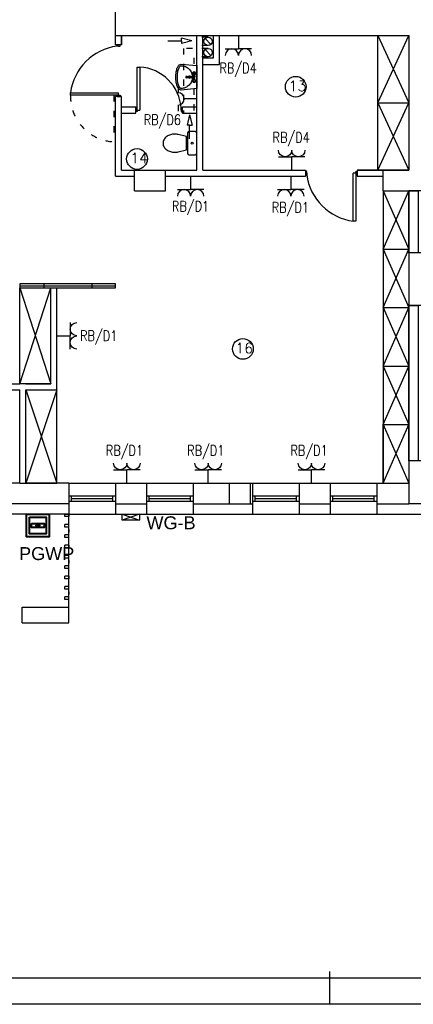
# Model space of a CAD drawing. Header units: inches. Extents: x 6268 to 12323, y 5221 to 42059.
# Tile 82 of 98: x 7769 to 8529, y 32922 to 34825. Entities that reach past the tile are written whole.
import ezdxf
from ezdxf.enums import TextEntityAlignment as Align

# ---------------------------------------------------------------- set-up
doc = ezdxf.new("R2010")
doc.units = ezdxf.units.IN
doc.header["$MEASUREMENT"] = 0
doc.linetypes.add('ACAD_ISO03W100', pattern=[30, 12, -18])
doc.layers.add('1DE-schemat ideowy', color=1, linetype='Continuous', lineweight=40)
doc.layers.add('2DE_NUMEL', color=1, linetype='Continuous', lineweight=20)
doc.layers.add('2DE_OBL2', color=1, linetype='Continuous')
doc.layers.add('CP_LINENORM', color=253, linetype='Continuous')
doc.styles.add('CP_ATTR', font='romans.shx')
doc.styles.get("Standard").update_dxf_attribs({"font": 'txt.shx'})

# ---------------------------------------------------------------- blocks, each defined once
blk = doc.blocks.new('CPEL_3282')
blk.add_hatch(color=256).paths.add_polyline_path([(-0.085, 0, 1), (0.085, 0, 1)])
for points in [[(-0.55, 0.55), (0.55, 0.55), (0.55, -0.55), (-0.55, -0.55)], [(-0.4, 0.4), (0.4, 0.4), (0.4, -0.4), (-0.4, -0.4)], [(-0.3, 0.1), (0.3, 0.1), (0.3, -0.1), (-0.3, -0.1)]]:
    blk.add_lwpolyline(points, close=True)
blk.add_circle((0, 0), 0.0853)
at = {"linetype": 'ByBlock', "style": 'CP_ATTR', "flags": 9}
for tag, p in [('NAME', (-0.092, -0.018)), ('GROUP', (-0.092, -0.018)), ('NUMBER', (-0.092, -0.018)), ('PRODUCER', (-0.092, -0.018)), ('ARTICLE', (-0.092, -0.018)), ('CHARACTER', (-0.092, -0.018)), ('VOLTAGE', (-0.092, -0.019)), ('WEIGHT', (-0.092, -0.018)), ('OTHER', (-0.092, -0.018)), ('PRODUCT-TYPE', (-0.092, -0.019)), ('ORDER-NO', (-0.092, -0.019)), ('POWER', (-0.092, -0.019))]:
    blk.add_attdef(tag, text='', height=0.00005, dxfattribs=at).set_placement(p, align=Align.MIDDLE_LEFT)
blk = doc.blocks.new('CPEL_25872')
for p in [(0, 0), (-0.4, -0.4), (0.4, -0.4)]:
    blk.add_line(p, (0, -0.4))
for centre, start in [((-0.2, -0.6), 360), ((0.2, -0.6), 0)]:
    blk.add_arc(centre, 0.2, start, 180)
at = {"linetype": 'ByBlock', "style": 'CP_ATTR', "flags": 9}
for tag, p in [('NAME', (-0.092, -0.018)), ('GROUP', (-0.092, -0.018)), ('NUMBER', (-0.092, -0.018)), ('PRODUCER', (-0.092, -0.018)), ('ARTICLE', (-0.092, -0.018)), ('CHARACTER', (-0.092, -0.018)), ('VOLTAGE', (-0.092, -0.019)), ('WEIGHT', (-0.092, -0.018)), ('OTHER', (-0.092, -0.018)), ('PRODUCT-TYPE', (-0.092, -0.019)), ('ORDER-NO', (-0.092, -0.019)), ('POWER', (-0.092, -0.019))]:
    blk.add_attdef(tag, text='', height=0.00005, dxfattribs=at).set_placement(p, align=Align.MIDDLE_LEFT)
blk = doc.blocks.new('CPEL_2588')
for p, q in [((0, 0), (0, -0.4)), ((-0.4, -0.6), (-0.2, -0.6)), ((0.2, -0.6), (0.4, -0.6))]:
    blk.add_line(p, q)
blk.add_arc((0, -0.6), 0.2, 360, 180)
at = {"linetype": 'ByBlock', "style": 'CP_ATTR', "flags": 9}
for tag, p in [('NAME', (-0.092, -0.018)), ('GROUP', (-0.092, -0.018)), ('NUMBER', (-0.092, -0.018)), ('PRODUCER', (-0.092, -0.018)), ('ARTICLE', (-0.092, -0.018)), ('CHARACTER', (-0.092, -0.018)), ('VOLTAGE', (-0.092, -0.019)), ('WEIGHT', (-0.092, -0.018)), ('OTHER', (-0.092, -0.018)), ('PRODUCT-TYPE', (-0.092, -0.019)), ('ORDER-NO', (-0.092, -0.019)), ('POWER', (-0.092, -0.019))]:
    blk.add_attdef(tag, text='', height=0.00005, dxfattribs=at).set_placement(p, align=Align.MIDDLE_LEFT)
blk = doc.blocks.new('cp_num_el')
at = {"linetype": 'ByBlock', "style": 'CP_ATTR', "width": 0.8, "flags": 12}
blk.add_attdef('VAL', (0, 0), '', height=1, dxfattribs=at)

msp = doc.modelspace()

# ---------------------------------------------------------------- linework, layer by layer
for p, q in [((7953.543, 34794.907), (7953.543, 34862.907)), ((7953.543, 34794.907), (8520.543, 34794.907)), ((7953.543, 34776.907), (7953.543, 34794.907)), ((7965.543, 34776.907), (7965.543, 34794.907)), ((7965.543, 34794.907), (7965.543, 34776.907)), ((8110.543, 34534.907), (8110.543, 34794.907)), ((8122.543, 34534.907), (8122.543, 34794.907)), ((8122.543, 34794.907), (8142.543, 34794.907)), ((8142.543, 34794.907), (8142.543, 34750.907)), ((8142.543, 34794.907), (8142.543, 34750.907)), ((8154.543, 34738.907), (8154.543, 34794.907)), ((8460.543, 34534.907), (8460.543, 34794.907)), ((8460.543, 34664.907), (8520.543, 34794.907)), ((8460.543, 34794.907), (8520.543, 34664.907)), ((8520.543, 34794.907), (8520.543, 34534.907)), ((7965.543, 34776.907), (7953.543, 34776.907)), ((7956.543, 34774.407), (7956.543, 34776.907)), ((7959.543, 34774.407), (7956.543, 34774.407)), ((7959.543, 34774.407), (7962.543, 34774.407)), ((7962.543, 34774.407), (7962.543, 34776.907)), ((8054.716, 34784.664), (8081.273, 34784.664)), ((8081.273, 34784.664), (8081.273, 34789.664)), ((8101.273, 34784.664), (8081.273, 34789.664)), ((8081.273, 34784.664), (8081.273, 34779.664)), ((8101.273, 34784.664), (8081.273, 34779.664)), ((8138.023, 34777.716), (8127.064, 34789.374)), ((8138.023, 34756.114), (8127.064, 34767.772)), ((7995.543, 34653.907), (7995.543, 34733.907)), ((7995.543, 34653.907), (7995.543, 34733.907)), ((7995.543, 34733.907), (8000.543, 34733.907)), ((8000.543, 34733.907), (8000.543, 34650.907)), ((8142.543, 34750.907), (8122.543, 34750.907)), ((8142.543, 34750.907), (8122.543, 34750.907)), ((8122.543, 34738.907), (8154.543, 34738.907)), ((8104.304, 34715.363), (8104.668, 34720.214)), ((8106.413, 34720.214), (8106.777, 34715.363)), ((8091.34, 34713.264), (8090.46, 34713.264)), ((8104.668, 34708.813), (8104.304, 34713.664)), ((8106.413, 34708.813), (8106.777, 34713.664)), ((7866.543, 34679.407), (7866.543, 34684.407)), ((7866.543, 34684.407), (7959.543, 34684.407)), ((7956.543, 34679.407), (7866.543, 34679.407)), ((7956.543, 34679.407), (7950.61, 34679.407)), ((7953.543, 34522.907), (7953.543, 34676.907)), ((7965.543, 34676.907), (7953.543, 34676.907)), ((7959.543, 34679.407), (7956.543, 34679.407)), ((7956.543, 34679.407), (7956.543, 34676.907)), ((7956.543, 34676.907), (7962.543, 34676.907)), ((7959.543, 34679.407), (7959.543, 34684.407)), ((7959.543, 34679.407), (7962.543, 34679.407)), ((7962.543, 34679.407), (7962.543, 34676.907)), ((7965.543, 34534.907), (7965.543, 34676.907)), ((8460.543, 34664.907), (8520.543, 34664.907)), ((8460.543, 34534.907), (8520.543, 34664.907)), ((8460.543, 34664.907), (8520.543, 34534.907)), ((7965.543, 34656.907), (7993.043, 34656.907)), ((7965.543, 34644.907), (7993.043, 34644.907)), ((7993.043, 34644.907), (7993.043, 34656.907)), ((7995.543, 34653.907), (7993.043, 34653.907)), ((7993.043, 34653.907), (7993.043, 34647.907)), ((7995.543, 34647.907), (7993.043, 34647.907)), ((7995.543, 34650.907), (7995.543, 34653.907)), ((7995.543, 34650.907), (8000.543, 34650.907)), ((7995.543, 34650.907), (7995.543, 34647.907)), ((8080.543, 34650.907), (8080.543, 34653.907)), ((8080.543, 34653.907), (8083.043, 34653.907)), ((8080.543, 34650.907), (8080.543, 34647.907)), ((8080.543, 34647.907), (8083.043, 34647.907)), ((8083.043, 34656.907), (8110.543, 34656.907)), ((8083.043, 34644.907), (8083.043, 34656.907)), ((8083.043, 34644.907), (8110.543, 34644.907)), ((8096.946, 34641.447), (8091.946, 34621.447)), ((8096.946, 34641.447), (8101.946, 34621.447)), ((8096.946, 34621.447), (8091.946, 34621.447)), ((8096.946, 34594.89), (8096.946, 34621.447)), ((8096.946, 34621.447), (8101.946, 34621.447)), ((7965.543, 34534.907), (7990.543, 34534.907)), ((7990.543, 34534.907), (8050.543, 34534.907)), ((7990.543, 34494.907), (7990.543, 34534.907)), ((8050.543, 34494.907), (8050.543, 34534.907)), ((8050.543, 34534.907), (8110.543, 34534.907)), ((8122.543, 34534.907), (8320.543, 34534.907)), ((8320.543, 34534.907), (8320.543, 34522.907)), ((8323.043, 34531.907), (8320.543, 34531.907)), ((8323.043, 34525.907), (8320.543, 34525.907)), ((8323.043, 34528.907), (8323.043, 34531.907)), ((8323.043, 34528.907), (8323.043, 34525.907)), ((8418.043, 34528.907), (8413.043, 34528.907)), ((8413.043, 34435.907), (8413.043, 34528.907)), ((8418.043, 34528.907), (8418.043, 34531.907)), ((8418.043, 34531.907), (8420.543, 34531.907)), ((8418.043, 34528.907), (8418.043, 34525.907)), ((8418.043, 34525.907), (8420.543, 34525.907)), ((8418.043, 34525.907), (8418.043, 34435.907)), ((8420.543, 34534.907), (8470.543, 34534.907)), ((8460.543, 34534.907), (8420.543, 34534.907)), ((8420.543, 34534.907), (8420.543, 34522.907)), ((8420.543, 34525.907), (8420.543, 34531.907)), ((8520.543, 34534.907), (8460.543, 34534.907)), ((8470.543, 34534.907), (8520.543, 34534.907)), ((8470.543, 34494.907), (8470.543, 34534.907)), ((7953.543, 34522.907), (7990.543, 34522.907)), ((8050.543, 34522.907), (8320.543, 34522.907)), ((8420.543, 34522.907), (8470.543, 34522.907)), ((7990.543, 34494.907), (8050.543, 34494.907)), ((8470.543, 34494.907), (8520.543, 34494.907)), ((8470.543, 34494.907), (8470.543, 33929.907)), ((8470.543, 34494.907), (8520.543, 34494.907)), ((8470.543, 34494.907), (8520.543, 34381.907)), ((8470.543, 34381.907), (8520.543, 34494.907)), ((8605.543, 34494.907), (8520.543, 34494.907)), ((8418.043, 34435.907), (8413.043, 34435.907)), ((8470.543, 34381.907), (8520.543, 34381.907)), ((8470.543, 34381.907), (8520.543, 34268.907)), ((8470.543, 34268.907), (8520.543, 34381.907)), ((8520.543, 34374.907), (8520.543, 34272.907)), ((8605.543, 34374.907), (8520.543, 34374.907)), ((7953.543, 34314.907), (7768.543, 34314.907)), ((7768.543, 34314.907), (7768.543, 34306.907)), ((7815.866, 34306.907), (7815.866, 34314.907)), ((7908.366, 34306.907), (7908.366, 34314.907)), ((7953.543, 34306.907), (7953.543, 34314.907)), ((7768.543, 34310.907), (7953.543, 34310.907)), ((7768.543, 34306.907), (7828.543, 34306.907)), ((7768.543, 34121.907), (7768.543, 34306.907)), ((7768.543, 34306.907), (7828.543, 34121.907)), ((7768.543, 34121.907), (7828.543, 34306.907)), ((7828.543, 34306.907), (7953.543, 34306.907)), ((7828.543, 34121.907), (7828.543, 34306.907)), ((7840.543, 34121.907), (7840.543, 34306.907)), ((8470.543, 34268.907), (8520.543, 34268.907)), ((8470.543, 34268.907), (8520.543, 34155.907)), ((8470.543, 34155.907), (8520.543, 34268.907)), ((8605.543, 34272.907), (8520.543, 34272.907)), ((8520.543, 34272.907), (8520.543, 33972.907)), ((8470.543, 34155.907), (8520.543, 34155.907)), ((8470.543, 34155.907), (8520.543, 34042.907)), ((8470.543, 34042.907), (8520.543, 34155.907)), ((7743.543, 34121.907), (7768.543, 34121.907)), ((7743.543, 34109.907), (7768.543, 34109.907)), ((7828.543, 34121.907), (7768.543, 34121.907)), ((7828.543, 34121.907), (7768.543, 34121.907)), ((7768.543, 33929.907), (7768.543, 34109.907)), ((7768.543, 33929.907), (7768.543, 34109.907)), ((7780.543, 34121.907), (7828.543, 34121.907)), ((7780.543, 33929.907), (7780.543, 34109.907)), ((7780.543, 33929.907), (7780.543, 34109.907)), ((7780.543, 34109.907), (7840.543, 34109.907)), ((7840.543, 34109.907), (7780.543, 33929.907)), ((7780.543, 34109.907), (7840.543, 33929.907)), ((7840.543, 34109.907), (7840.543, 34121.907)), ((7840.543, 33929.907), (7840.543, 34109.907)), ((8470.543, 33929.907), (8470.543, 34042.907)), ((8470.543, 34042.907), (8520.543, 34042.907)), ((8470.543, 34042.907), (8520.543, 33929.907)), ((8470.543, 33929.907), (8520.543, 34042.907)), ((8520.543, 33972.907), (8520.543, 33929.907)), ((8605.543, 33972.907), (8520.543, 33972.907)), ((7768.543, 33929.907), (7743.543, 33929.907)), ((7768.543, 33929.907), (7780.543, 33929.907)), ((7863.543, 33929.907), (7780.543, 33929.907)), ((7780.543, 33929.907), (7840.543, 33929.907)), ((7863.543, 33929.907), (7863.543, 33869.907)), ((7863.543, 33929.907), (7953.543, 33929.907)), ((7863.543, 33929.907), (7863.543, 33889.907)), ((7953.543, 33929.907), (7953.543, 33869.907)), ((7953.543, 33929.907), (8013.543, 33929.907)), ((8013.543, 33929.907), (8013.543, 33869.907)), ((8013.543, 33929.907), (8103.543, 33929.907)), ((8103.543, 33929.907), (8103.543, 33869.907)), ((8103.543, 33929.907), (8218.543, 33929.907)), ((8173.543, 33929.907), (8173.543, 33889.907)), ((8213.543, 33929.907), (8213.543, 33889.907)), ((8218.543, 33929.907), (8218.543, 33869.907)), ((8218.543, 33929.907), (8308.543, 33929.907)), ((8308.543, 33929.907), (8308.543, 33869.907)), ((8308.543, 33929.907), (8368.543, 33929.907)), ((8368.543, 33929.907), (8368.543, 33869.907)), ((8368.543, 33929.907), (8458.543, 33929.907)), ((8458.543, 33929.907), (8458.543, 33869.907)), ((8458.543, 33929.907), (8520.543, 33929.907)), ((8520.543, 33929.907), (8520.543, 33929.907)), ((8520.543, 33929.907), (8520.543, 33889.907)), ((7863.543, 33904.907), (7953.543, 33904.907)), ((7868.543, 33894.907), (7868.543, 33904.907)), ((7868.543, 33899.907), (7948.543, 33899.907)), ((7948.543, 33894.907), (7948.543, 33904.907)), ((8013.543, 33904.907), (8103.543, 33904.907)), ((8018.543, 33894.907), (8018.543, 33904.907)), ((8018.543, 33899.907), (8098.543, 33899.907)), ((8098.543, 33894.907), (8098.543, 33904.907)), ((8218.543, 33904.907), (8308.543, 33904.907)), ((8223.543, 33894.907), (8223.543, 33904.907)), ((8223.543, 33899.907), (8303.543, 33899.907)), ((8303.543, 33894.907), (8303.543, 33904.907)), ((8368.543, 33904.907), (8458.543, 33904.907)), ((8373.543, 33894.907), (8373.543, 33904.907)), ((8373.543, 33899.907), (8453.543, 33899.907)), ((8453.543, 33894.907), (8453.543, 33904.907)), ((7863.543, 33889.907), (7743.543, 33889.907)), ((7863.543, 33894.907), (7953.543, 33894.907)), ((7863.543, 33894.907), (7868.543, 33894.907)), ((7953.543, 33889.907), (8013.543, 33889.907)), ((8013.543, 33894.907), (8103.543, 33894.907)), ((8013.543, 33894.907), (8018.543, 33894.907)), ((8103.543, 33889.907), (8218.543, 33889.907)), ((8218.543, 33894.907), (8308.543, 33894.907)), ((8218.543, 33894.907), (8223.543, 33894.907)), ((8308.543, 33889.907), (8368.543, 33889.907)), ((8368.543, 33894.907), (8458.543, 33894.907)), ((8368.543, 33894.907), (8373.543, 33894.907)), ((8458.543, 33889.907), (8520.543, 33889.907)), ((8560.543, 33889.907), (8520.543, 33889.907)), ((7863.543, 33869.907), (7743.543, 33869.907)), ((7855.543, 33864.907), (7855.543, 33869.907)), ((7855.543, 33869.907), (7863.543, 33869.907)), ((7863.543, 33864.907), (7855.543, 33864.907)), ((7863.543, 33869.907), (7953.543, 33869.907)), ((7863.543, 33659.907), (7863.543, 33869.907)), ((7863.543, 33869.907), (7863.543, 33864.907)), ((7953.543, 33869.907), (8013.543, 33869.907)), ((8013.543, 33869.907), (8103.543, 33869.907)), ((8103.543, 33869.907), (8218.543, 33869.907)), ((8218.543, 33869.907), (8308.543, 33869.907)), ((8308.543, 33869.907), (8368.543, 33869.907)), ((8368.543, 33869.907), (8458.543, 33869.907)), ((8458.543, 33869.907), (8545.543, 33869.907)), ((7863.543, 33849.907), (7855.543, 33849.907)), ((7855.543, 33844.907), (7855.543, 33849.907)), ((7863.543, 33844.907), (7855.543, 33844.907)), ((7863.543, 33839.907), (7863.543, 33834.907)), ((7863.543, 33829.907), (7855.543, 33829.907)), ((7855.543, 33824.907), (7855.543, 33829.907)), ((7863.543, 33824.907), (7855.543, 33824.907)), ((7863.543, 33809.907), (7855.543, 33809.907)), ((7855.543, 33804.907), (7855.543, 33809.907)), ((7863.543, 33804.907), (7855.543, 33804.907)), ((7863.543, 33809.907), (7863.543, 33804.907)), ((7863.543, 33789.907), (7855.543, 33789.907)), ((7855.543, 33784.907), (7855.543, 33789.907)), ((7863.543, 33784.907), (7855.543, 33784.907)), ((7863.543, 33769.907), (7855.543, 33769.907)), ((7855.543, 33764.907), (7855.543, 33769.907)), ((7863.543, 33764.907), (7855.543, 33764.907)), ((7863.543, 33779.907), (7863.543, 33774.907)), ((7863.543, 33749.907), (7855.543, 33749.907)), ((7855.543, 33744.907), (7855.543, 33749.907)), ((7863.543, 33744.907), (7855.543, 33744.907)), ((7863.543, 33749.907), (7863.543, 33744.907)), ((7863.543, 33729.907), (7855.543, 33729.907)), ((7855.543, 33724.907), (7855.543, 33729.907)), ((7863.543, 33724.907), (7855.543, 33724.907)), ((7863.543, 33709.907), (7855.543, 33709.907)), ((7855.543, 33704.907), (7855.543, 33709.907)), ((7863.543, 33719.907), (7863.543, 33714.907)), ((7773.543, 33689.907), (7863.543, 33689.907)), ((7773.543, 33659.907), (7773.543, 33689.907)), ((7863.543, 33704.907), (7855.543, 33704.907)), ((7773.543, 33659.907), (7863.543, 33659.907))]:
    msp.add_line(p, q)
at = {"linetype": 'ACAD_ISO03W100'}
for p, q in [((8132.543, 34791.545), (8110.543, 34791.545)), ((8132.543, 34775.545), (8110.543, 34775.545)), ((8085.181, 34769.943), (8085.181, 34644.907)), ((8132.543, 34769.943), (8085.181, 34769.943)), ((8132.543, 34753.943), (8105.181, 34753.943)), ((8105.181, 34751.943), (8105.181, 34644.907)), ((7950.61, 34679.407), (7950.61, 34589.407))]:
    msp.add_line(p, q, dxfattribs=at)
at = {"linetype": 'Continuous'}
for p, q in [((8520.543, 34494.907), (8520.543, 34374.907)), ((8368.073, 32922.31), (8368.073, 32985.432)), ((6468.073, 32973.31), (12118.073, 32973.31))]:
    msp.add_line(p, q, dxfattribs=at)
for points in [[(8080.584, 34739.495), (8110.543, 34736.754), (8110.543, 34692.273), (8080.584, 34689.532, -0.02280923), (8080.176, 34689.514, -0.20345275), (8076.959, 34690.879, -0.09716323), (8073.105, 34696.836, -0.05413092), (8071.015, 34704.32, -0.04107152), (8070.176, 34714.514, -0.04107152), (8071.015, 34724.707, -0.05413092), (8073.105, 34732.191, -0.09716323), (8076.959, 34738.148, -0.20345275), (8080.176, 34739.514, -0.20345275)], [(8080.31, 34692.52, -0.02280923), (8080.176, 34692.514, -0.20345275), (8079.117, 34692.963, -0.09716323), (8075.89, 34697.95, -0.05413092), (8073.975, 34704.81, -0.04107152), (8073.176, 34714.514, -0.04107152), (8073.975, 34724.217, -0.05413092), (8075.89, 34731.077, -0.09716323), (8079.117, 34736.064, -0.20345275), (8080.176, 34736.514, -0.0984914), (8088.595, 34734.839, -0.0984914), (8095.732, 34730.07, -0.0984914), (8100.501, 34722.933, -0.0984914), (8102.176, 34714.514, -0.0984914), (8100.501, 34706.095, -0.0984914), (8095.732, 34698.957, -0.0984914), (8088.595, 34694.188, -0.0984914), (8080.176, 34692.514)], [(8091.34, 34715.764), (8090.46, 34715.764, 0.10454597), (8090.016, 34715.67, 0.10079648), (8089.633, 34715.398, 0.09591072), (8089.381, 34714.996, 0.09272045), (8089.29, 34714.514, 0.09272045), (8089.381, 34714.031, 0.09591072), (8089.633, 34713.63, 0.10079648), (8090.016, 34713.357)], [(8090.17, 34714.514, 0.09272045), (8090.261, 34714.031, 0.09591072), (8090.513, 34713.63, 0.10079648), (8090.896, 34713.357)], [(8090.896, 34715.67, 0.10079648), (8090.513, 34715.398, 0.09591072), (8090.261, 34714.996)], [(8092.198, 34715.364, 0.00914131), (8092.168, 34715.398, 0.10079648), (8091.784, 34715.67, 0.10454597), (8091.34, 34715.764, 0.10454597), (8090.896, 34715.67)], [(8091.058, 34713.723, 0.10454597), (8091.34, 34713.664), (8105.54, 34713.664, 1), (8105.54, 34715.364), (8091.34, 34715.364, 0.10454597), (8091.058, 34715.304)], [(8090.896, 34713.357, 0.10454597), (8091.34, 34713.264, 0.10454597), (8091.784, 34713.357, 0.10079648), (8092.168, 34713.63)], [(8047.441, 34593.804, 0.13213816), (8045.543, 34586.748, 0.13213816), (8047.441, 34579.691)], [(8059.697, 34570.456, 0.07203938), (8068.043, 34569.248, 0.05824006), (8074.827, 34570.04)]]:
    msp.add_lwpolyline(points, format="xyb")
for points in [[(8074.827, 34570.04), (8090.56, 34573.674), (8090.56, 34599.821), (8074.827, 34603.455)], [(8520.543, 34494.907), (8538.543, 34494.907), (8538.543, 34374.907), (8520.543, 34374.907), (8520.543, 34494.907)], [(8520.543, 34272.907), (8538.543, 34272.907), (8538.543, 33972.907), (8520.543, 33972.907), (8520.543, 34272.907)], [(8520.543, 34272.907), (8538.543, 34272.907), (8538.543, 33972.907), (8520.543, 33972.907), (8520.543, 34272.907)]]:
    msp.add_lwpolyline(points)
msp.add_lwpolyline([(8093.043, 34606.748), (8093.043, 34566.748, 0.41421356), (8095.543, 34564.248), (8108.043, 34564.248, 0.41421356), (8110.543, 34566.748), (8110.543, 34606.748, 0.41421356), (8108.043, 34609.248), (8095.543, 34609.248, 0.41421356)], format="xyb", close=True)
for centre, radius in [((8132.543, 34783.545), 8), ((8132.543, 34761.943), 8), ((8105.54, 34722.014), 2), ((8301.908, 34695.933), 20), ((8105.54, 34707.014), 2), ((8101.793, 34586.748), 1.959), ((7995.207, 34556.246), 20), ((8199.814, 34189.075), 20)]:
    msp.add_circle(centre, radius)
for centre, radius, start, end in [((7971.135, 34669.816), 105.604, 97.942007, 172.057993), ((7995.424, 34648.788), 85.273, 3.441685, 86.55833), ((8091.504, 34714.514), 1.334, 158.810629, 180), ((8091.504, 34714.514), 0.934, 158.810629, 180), ((8091.504, 34714.514), 0.934, 180, 201.189371), ((8091.424, 34714.545), 0.848, 136.896548, 158.810629), ((8091.424, 34714.483), 0.848, 201.189371, 223.103452), ((8091.373, 34714.593), 0.778, 113.873452, 136.896548), ((8096.676, 34714.514), 2, 25.150661, 154.849339), ((8105.54, 34722.014), 3, 288.479544, 251.520456), ((8105.54, 34714.514), 1.5, 214.518109, 145.481891), ((8090.46, 34714.36), 1.097, 246.126548, 270), ((8091.373, 34714.435), 0.778, 223.103452, 246.126548), ((8091.256, 34714.483), 1.248, 316.896548, 318.991514), ((8096.676, 34714.514), 2, 205.150661, 334.849339), ((8105.54, 34707.014), 3, 108.479544, 71.520456), ((8066.31, 34580.689), 23.308, 106.481727, 125.537686), ((8068.043, 34574.831), 29.417, 90, 106.481727), ((8068.043, 34574.831), 29.417, 76.667411, 90), ((8063.66, 34584.399), 18.749, 125.537686, 149.890592), ((8063.66, 34589.097), 18.749, 210.109408, 234.462314), ((8066.31, 34592.807), 23.308, 234.462314, 253.518273), ((8427.635, 34540.499), 105.604, 187.942014, 262.057993)]:
    msp.add_arc(centre, radius, start, end)
at = {"linetype": 'ACAD_ISO03W100'}
msp.add_arc((7955.188, 34677.946), 88.657, 179.055554, 267.039955, dxfattribs=at)
at = {"layer": '1DE-schemat ideowy', "lineweight": 30}
for p, q in [((8000.084, 33869.907), (7966.734, 33857.904)), ((7966.734, 33869.907), (8000.084, 33857.904))]:
    msp.add_line(p, q, dxfattribs=at)
msp.add_lwpolyline([(8000.084, 33869.907), (8000.084, 33857.904), (7966.734, 33857.904), (7966.734, 33869.907)], close=True, dxfattribs=at)
at = {"layer": 'CP_LINENORM', "linetype": 'Continuous'}
msp.add_line((6268.073, 32923.31), (12168.073, 32923.31), dxfattribs=at)

# ---------------------------------------------------------------- block references
at = {"layer": '1DE-schemat ideowy', "xscale": 40, "yscale": 40, "zscale": 50}
msp.add_blockref('CPEL_3282', (7803.543, 33847.907), dxfattribs=at)
at = {"layer": '2DE_NUMEL'}
ref = msp.add_blockref('cp_num_el', (8154.543, 34739.104), dxfattribs=dict(at, xscale=-20, yscale=20, zscale=15, rotation=179.9999999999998))
ref.add_attrib('VAL', 'RB/D4', (8154.543, 34721.904), dxfattribs={"layer": '0', "linetype": 'ByBlock', "height": 20, "rotation": 720, "style": 'CP_ATTR', "width": 0.8, "flags": 12})
ref = msp.add_blockref('cp_num_el', (8008.144, 34639.346), dxfattribs=dict(at, xscale=-20, yscale=20, zscale=15, rotation=179.9999999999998))
ref.add_attrib('VAL', 'RB/D6', (8008.144, 34622.146), dxfattribs={"layer": '0', "linetype": 'ByBlock', "height": 20, "rotation": 720, "style": 'CP_ATTR', "width": 0.8, "flags": 12})
ref = msp.add_blockref('cp_num_el', (8257.076, 34605.132), dxfattribs=dict(at, xscale=-20, yscale=20, zscale=15, rotation=179.9999999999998))
ref.add_attrib('VAL', 'RB/D4', (8257.076, 34587.932), dxfattribs={"layer": '0', "linetype": 'ByBlock', "height": 20, "rotation": 720, "style": 'CP_ATTR', "width": 0.8, "flags": 12})
ref = msp.add_blockref('cp_num_el', (8062.668, 34472.164), dxfattribs=dict(at, xscale=-20, yscale=20, zscale=15, rotation=179.9999999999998))
ref.add_attrib('VAL', 'RB/D1', (8062.668, 34454.964), dxfattribs={"layer": '0', "linetype": 'ByBlock', "height": 20, "rotation": 720, "style": 'CP_ATTR', "width": 0.8, "flags": 12})
ref = msp.add_blockref('cp_num_el', (8255.392, 34469.716), dxfattribs=dict(at, xscale=-20, yscale=20, zscale=15, rotation=179.9999999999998))
ref.add_attrib('VAL', 'RB/D1', (8255.392, 34452.516), dxfattribs={"layer": '0', "linetype": 'ByBlock', "height": 20, "rotation": 720, "style": 'CP_ATTR', "width": 0.8, "flags": 12})
ref = msp.add_blockref('cp_num_el', (7885.117, 34221.83), dxfattribs=dict(at, xscale=-20, yscale=20, zscale=15, rotation=179.9999999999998))
ref.add_attrib('VAL', 'RB/D1', (7885.117, 34204.63), dxfattribs={"layer": '0', "linetype": 'ByBlock', "height": 20, "rotation": 720, "style": 'CP_ATTR', "width": 0.8, "flags": 12})
ref = msp.add_blockref('cp_num_el', (7934.975, 34000.006), dxfattribs=dict(at, xscale=-20, yscale=20, zscale=15, rotation=179.9999999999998))
ref.add_attrib('VAL', 'RB/D1', (7934.975, 33982.806), dxfattribs={"layer": '0', "linetype": 'ByBlock', "height": 20, "rotation": 720, "style": 'CP_ATTR', "width": 0.8, "flags": 12})
ref = msp.add_blockref('cp_num_el', (8092.133, 34000.006), dxfattribs=dict(at, xscale=-20, yscale=20, zscale=15, rotation=179.9999999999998))
ref.add_attrib('VAL', 'RB/D1', (8092.133, 33982.806), dxfattribs={"layer": '0', "linetype": 'ByBlock', "height": 20, "rotation": 720, "style": 'CP_ATTR', "width": 0.8, "flags": 12})
ref = msp.add_blockref('cp_num_el', (8291.643, 34000.006), dxfattribs=dict(at, xscale=-20, yscale=20, zscale=15, rotation=179.9999999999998))
ref.add_attrib('VAL', 'RB/D1', (8291.643, 33982.806), dxfattribs={"layer": '0', "linetype": 'ByBlock', "height": 20, "rotation": 720, "style": 'CP_ATTR', "width": 0.8, "flags": 12})
at = {"layer": '2DE_OBL2', "xscale": 64, "yscale": 64, "zscale": 64}
for p in [(8191.122, 34794.907), (8098.853, 34522.907), (8292.538, 34522.907)]:
    msp.add_blockref('CPEL_25872', p, dxfattribs=at)
at = {"layer": '2DE_OBL2'}
for name, p, xscale, yscale, zscale, rotation in [('CPEL_2588', (8110.543, 34672.391), 60, 60, 50, 270), ('CPEL_25872', (8294.14, 34534.907), -64, 63.99999999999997, 64, 180), ('CPEL_25872', (7840.543, 34214.407), -64, 63.99999999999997, 64, 89.99999999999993), ('CPEL_25872', (7975.599, 33929.907), -64, 63.99999999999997, 64, 180), ('CPEL_25872', (8132.757, 33929.907), -64, 63.99999999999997, 64, 180), ('CPEL_25872', (8332.267, 33929.907), -64, 63.99999999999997, 64, 180)]:
    msp.add_blockref(name, p, dxfattribs=dict(at, xscale=xscale, yscale=yscale, zscale=zscale, rotation=rotation))

# ---------------------------------------------------------------- texts
at = {"char_height": 20, "attachment_point": 1}
for s, insert in [('13', (8288.217, 34707.557)), ('14', (7982.021, 34567.87)), ('16', (8185.234, 34200.699))]:
    msp.add_mtext_dynamic_manual_height_columns(s, width=68.36029, gutter_width=12.5, heights=[-20], dxfattribs=dict(at, insert=insert))
at = {"layer": '2DE_NUMEL', "char_height": 25, "width": 90.0711, "attachment_point": 1}
for s, insert in [('{\\fArial|b0|i0|c238|p34;WG-B}', (8013.419, 33865.552)), ('\\fArial|b0|i0|c0|p32;PGWP', (7767.345, 33805.956))]:
    msp.add_mtext(s, dxfattribs=dict(at, insert=insert))

doc.saveas('drawing.dxf')
